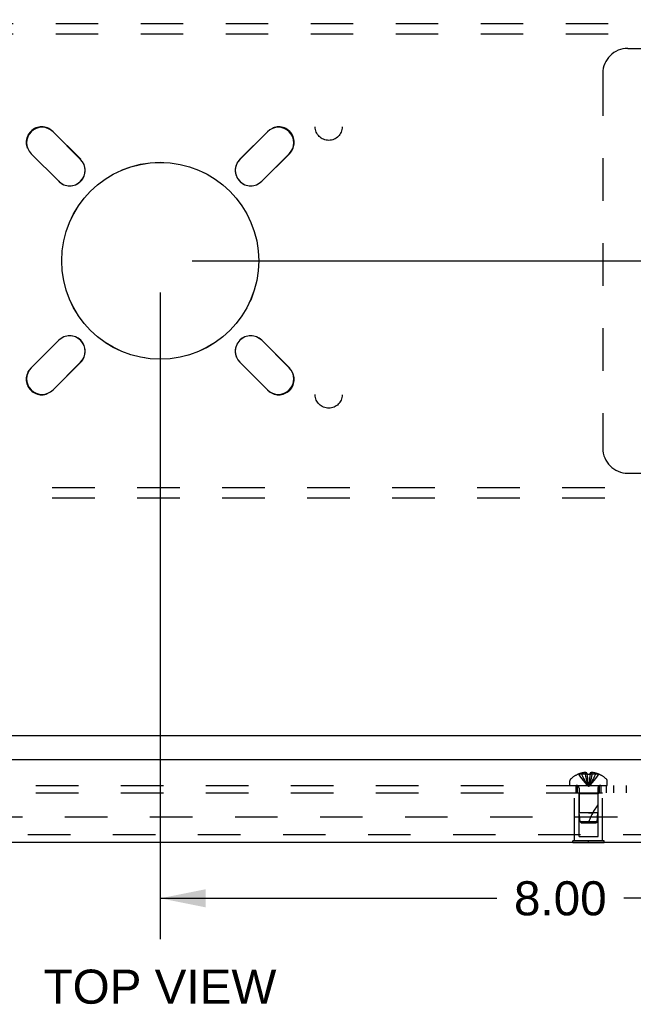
# Model space of a CAD drawing. Header units: inches. Extents: x 0 to 77.3, y 0 to 50.
# Tile 40 of 49: x 64 to 70.1, y 34.9 to 44.8. Entities that reach past the tile are written whole.
import ezdxf

# ---------------------------------------------------------------- set-up
doc = ezdxf.new("R2010")
doc.units = ezdxf.units.IN
doc.header["$LTSCALE"] = 4.25
doc.header["$MEASUREMENT"] = 0
doc.linetypes.add('HIDDEN', pattern=[0.2, 0.1, -0.1])
doc.layers.get('0').update_dxf_attribs({"linetype": 'CONTINUOUS'})
for name, color, linetype in [('DEFAULT_2', 8, 'HIDDEN'), ('DIMENSIONS', 7, 'CONTINUOUS'), ('REAR_DOOR', 7, 'CONTINUOUS'), ('SUBPANEL', 7, 'CONTINUOUS')]:
    doc.layers.add(name, color=color, linetype=linetype)
doc.styles.get("Standard").update_dxf_attribs({"font": 'arial.ttf'})
doc.dimstyles.new('DIMSTYLE_1', dxfattribs={"dimtxt": 0.340909, "dimasz": 0.454545, "dimexe": 0.09, "dimexo": 0.07, "dimgap": 0.0375, "dimtad": 0, "dimtih": 1, "dimtoh": 1, "dimzin": 4, "dimdsep": 46, "dimtxsty": 'Standard', "dimblk": '_FILLED', "dimblk1": '_FILLED', "dimblk2": '_FILLED', "dimcen": 0.09, "dimadec": 3, "dimazin": 1, "dimtfac": 1, "dimtdec": 3, "dimtofl": 0, "dimtmove": 0, "dimatfit": 3, "dimldrblk": '_FILLED', "dimfxl": 0, "dimtolj": 1, "dimtzin": 4, "dimarcsym": 0})

# ---------------------------------------------------------------- blocks, each defined once
blk = doc.blocks.new('_FILLED')
at = {"color": 0, "linetype": 'ByBlock'}
blk.add_solid([(0, 0), (-1, 0.2), (-1, -0.2)], dxfattribs=at)
blk = doc.blocks.new('*D10')
at = {"layer": 'DIMENSIONS', "color": 2, "linetype": 'Continuous'}
for p, q in [((65.6931, 42.3653), (74.6551, 42.3653)), ((74.246, 42.3653), (74.246, 40.5429)), ((74.246, 37.6153), (74.246, 39.3497)), ((73.5581, 37.6153), (74.6551, 37.6153))]:
    blk.add_line(p, q, dxfattribs=at)
at = {"layer": 'DIMENSIONS', "color": 2, "linetype": 'Continuous', "xscale": 0.4545454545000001, "yscale": 0.4545454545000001, "zscale": 0.4545454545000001}
for p, rotation in [((74.246, 42.3653), 90), ((74.246, 37.6153), 270)]:
    blk.add_blockref('_FILLED', p, dxfattribs=dict(at, rotation=rotation))
at = {"layer": 'DIMENSIONS', "color": 2, "linetype": 'Continuous', "insert": (74.246, 40.3724), "char_height": 0.34091, "width": 0.95049, "attachment_point": 2, "line_spacing_factor": 0.9}
blk.add_mtext('4.75\\PREF', dxfattribs=at)
blk = doc.blocks.new('*D11')
at = {"layer": 'DIMENSIONS', "color": 2, "linetype": 'Continuous'}
for p, q in [((73.6181, 47.6153), (74.6551, 47.6153)), ((74.246, 47.6153), (74.246, 45.3312)), ((74.246, 42.3653), (74.246, 44.6494)), ((65.6931, 42.3653), (74.6551, 42.3653))]:
    blk.add_line(p, q, dxfattribs=at)
at = {"layer": 'DIMENSIONS', "color": 2, "linetype": 'Continuous', "xscale": 0.4545454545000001, "yscale": 0.4545454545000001, "zscale": 0.4545454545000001}
for p, rotation in [((74.246, 47.6153), 90), ((74.246, 42.3653), 270)]:
    blk.add_blockref('_FILLED', p, dxfattribs=dict(at, rotation=rotation))
at = {"layer": 'DIMENSIONS', "color": 2, "linetype": 'Continuous', "insert": (74.246, 45.1607), "char_height": 0.34091, "width": 0.926411, "attachment_point": 2, "line_spacing_factor": 0.9}
blk.add_mtext('5.25', dxfattribs=at)
blk = doc.blocks.new('*D12')
at = {"layer": 'DIMENSIONS', "color": 2, "linetype": 'Continuous'}
for p, q in [((65.3749, 42.0471), (65.3749, 35.5796)), ((73.3749, 37.4401), (73.3749, 35.5796)), ((65.3749, 35.9887), (68.7412, 35.9887)), ((73.3749, 35.9887), (70.0085, 35.9887))]:
    blk.add_line(p, q, dxfattribs=at)
at = {"layer": 'DIMENSIONS', "color": 2, "linetype": 'Continuous', "xscale": 0.4545454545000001, "yscale": 0.4545454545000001, "zscale": 0.4545454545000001, "rotation": 180}
blk.add_blockref('_FILLED', (65.3749, 35.9887), dxfattribs=at)
at = {"layer": 'DIMENSIONS', "color": 2, "linetype": 'Continuous', "xscale": 0.4545454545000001, "yscale": 0.4545454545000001, "zscale": 0.4545454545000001}
blk.add_blockref('_FILLED', (73.3749, 35.9887), dxfattribs=at)
at = {"layer": 'DIMENSIONS', "color": 2, "linetype": 'Continuous', "insert": (69.3749, 36.1591), "char_height": 0.34091, "width": 0.926411, "attachment_point": 2, "line_spacing_factor": 0.9}
blk.add_mtext('8.00', dxfattribs=at)

msp = doc.modelspace()

# ---------------------------------------------------------------- linework, layer by layer
at = {"color": 3, "linetype": 'Continuous'}
for p, q in [((64.303607, 43.655757), (64.579379, 43.379985)), ((66.170369, 43.379985), (66.446141, 43.655757)), ((64.360176, 43.160782), (64.084404, 43.436554)), ((66.665344, 43.436554), (66.389572, 43.160782)), ((64.084404, 41.29402), (64.360176, 41.569792)), ((66.389572, 41.569792), (66.665344, 41.29402)), ((64.579379, 41.350589), (64.303607, 41.074817)), ((66.446141, 41.074817), (66.170369, 41.350589)), ((73.299874, 37.615287), (57.449874, 37.615287))]:
    msp.add_line(p, q, dxfattribs=at)
msp.add_circle((65.374874, 42.365287), 0.98425, dxfattribs=at)
for centre, start, end in [((64.194005, 43.546156), 45, 225), ((66.555742, 43.546156), 315, 135), ((64.469777, 43.270384), 225, 45), ((66.279971, 43.270384), 135, 315), ((64.469777, 41.460191), 315, 135), ((66.279971, 41.460191), 45, 225), ((64.194005, 41.184419), 135, 315), ((66.555742, 41.184419), 225, 45)]:
    msp.add_arc(centre, 0.155, start, end, dxfattribs=at)
at = {"layer": 'DEFAULT_2', "color": 8, "linetype": 'HIDDEN'}
for p, q in [((57.529874, 44.740287), (73.219874, 44.740287)), ((57.529874, 44.636287), (73.219874, 44.636287)), ((70.049874, 44.490287), (73.299874, 44.490287)), ((69.799874, 44.240287), (69.799874, 40.490287)), ((64.300425, 43.659646), (64.579732, 43.380339)), ((66.170015, 43.380339), (66.449323, 43.659646)), ((64.359822, 43.160429), (64.080515, 43.439736)), ((66.669233, 43.439736), (66.389926, 43.160429)), ((64.080515, 41.290838), (64.359822, 41.570146)), ((66.389926, 41.570146), (66.669233, 41.290838)), ((64.579732, 41.350235), (64.300425, 41.070928)), ((66.449323, 41.070928), (66.170015, 41.350235)), ((70.049874, 40.240287), (73.299874, 40.240287)), ((73.219874, 40.094287), (57.529874, 40.094287)), ((73.219874, 39.990287), (57.529874, 39.990287)), ((58.472576, 36.802652), (72.277172, 36.802652))]:
    msp.add_line(p, q, dxfattribs=at)
for centre, radius in [((67.059874, 43.705287), 0.135), ((65.374874, 42.365287), 0.985), ((67.059874, 41.025287), 0.135)]:
    msp.add_circle(centre, radius, dxfattribs=at)
for centre, radius, start, end in [((70.049874, 44.240287), 0.25, 90, 180), ((64.19047, 43.549691), 0.1555, 45, 225), ((66.559278, 43.549691), 0.1555, 315, 135), ((64.469777, 43.270384), 0.1555, 225, 45), ((66.279971, 43.270384), 0.1555, 135, 315), ((64.469777, 41.460191), 0.1555, 315, 135), ((66.279971, 41.460191), 0.1555, 45, 225), ((64.19047, 41.180883), 0.1555, 135, 315), ((66.559278, 41.180883), 0.1555, 225, 45), ((70.049874, 40.490287), 0.25, 180, 270)]:
    msp.add_arc(centre, radius, start, end, dxfattribs=at)
at = {"layer": 'REAR_DOOR', "color": 3, "linetype": 'Continuous'}
for p, q in [((73.079374, 37.372287), (57.484374, 37.372287)), ((72.977374, 36.547287), (57.586374, 36.547287))]:
    msp.add_line(p, q, dxfattribs=at)
at = {"layer": 'REAR_DOOR', "color": 8, "linetype": 'HIDDEN'}
for p, q in [((69.557373, 37.231643), (69.557607, 37.231245)), ((69.558589, 37.231644), (69.557607, 37.231245)), ((69.641374, 37.231644), (69.558589, 37.231644)), ((69.588374, 37.231644), (69.588374, 37.241692)), ((69.621974, 37.231644), (69.621974, 37.246593)), ((69.641374, 37.231644), (69.641374, 37.241692)), ((69.641374, 37.231644), (69.643544, 37.209171)), ((69.641374, 37.231644), (69.64141, 37.231245)), ((69.672374, 37.231644), (69.670204, 37.209171)), ((69.672337, 37.231245), (69.672374, 37.231644)), ((69.672374, 37.241692), (69.672374, 37.231644)), ((69.755159, 37.231644), (69.672374, 37.231644)), ((69.691773, 37.231644), (69.691773, 37.246593)), ((69.725374, 37.231644), (69.725374, 37.241692)), ((69.75614, 37.231245), (69.755159, 37.231644)), ((69.756375, 37.231643), (69.75614, 37.231245)), ((69.470374, 37.118287), (69.470374, 37.164837)), ((69.643511, 37.209494), (69.645855, 37.187686)), ((69.645826, 37.187937), (69.648343, 37.166791)), ((69.648321, 37.166974), (69.651009, 37.146485)), ((69.843374, 37.118287), (69.843374, 37.164837)), ((69.470374, 37.118287), (69.843374, 37.118287)), ((69.516874, 37.043287), (69.796874, 37.043287)), ((69.516874, 36.564287), (69.516874, 37.043287)), ((69.561874, 37.033287), (69.551874, 37.043287)), ((69.751874, 37.033287), (69.561874, 37.033287)), ((69.561874, 36.605787), (69.561874, 37.033287)), ((69.562874, 37.090087), (69.562874, 36.843287)), ((69.750874, 37.090087), (69.750874, 36.84329)), ((69.751874, 37.033287), (69.761874, 37.043287)), ((69.751874, 36.605787), (69.751874, 37.033287)), ((69.796874, 36.564287), (69.796874, 37.043287)), ((69.656874, 36.843287), (69.562874, 36.843287)), ((69.571879, 36.753238), (69.562874, 36.843287)), ((69.656874, 36.843287), (69.698878, 36.84329)), ((69.750874, 36.84329), (69.656874, 36.843287)), ((69.741869, 36.753238), (69.750874, 36.84329)), ((69.741869, 36.753238), (69.571879, 36.753238)), ((69.582874, 36.743287), (69.571879, 36.753238)), ((69.582874, 36.743287), (69.730874, 36.743287)), ((69.730874, 36.743287), (69.741869, 36.753238)), ((72.977374, 36.622287), (57.586374, 36.622287)), ((69.812874, 36.564287), (69.500874, 36.564287)), ((69.500874, 36.547287), (69.500874, 36.564287)), ((69.561874, 36.605787), (69.751874, 36.605787)), ((69.656874, 36.547287), (69.656874, 36.564287)), ((69.812874, 36.547287), (69.812874, 36.564287))]:
    msp.add_line(p, q, dxfattribs=at)
at = {"layer": 'REAR_DOOR', "color": 7, "linetype": 'Continuous'}
for p, q in [((69.500874, 36.543287), (69.500874, 36.547287)), ((69.812874, 36.543287), (69.500874, 36.543287)), ((69.656874, 36.543287), (69.656874, 36.547287)), ((69.812874, 36.543287), (69.812874, 36.547287))]:
    msp.add_line(p, q, dxfattribs=at)
at = {"layer": 'REAR_DOOR', "color": 8, "linetype": 'HIDDEN'}
for points in [[(69.557607, 37.231245), (69.571304, 37.209171), (69.58614, 37.187686), (69.602114, 37.166791), (69.619228, 37.146485), (69.637482, 37.12677), (69.656874, 37.107644)], [(69.621974, 37.246593), (69.617786, 37.246308), (69.613591, 37.245929), (69.609388, 37.245458), (69.605181, 37.244893), (69.600973, 37.244234), (69.596767, 37.243481), (69.592567, 37.242633), (69.588374, 37.241692)], [(69.588374, 37.231644), (69.597818, 37.209494), (69.608052, 37.187937), (69.619074, 37.166974), (69.630885, 37.146604), (69.643485, 37.126827), (69.656874, 37.107644)], [(69.641374, 37.241692), (69.638798, 37.242687), (69.636273, 37.243564), (69.6338, 37.244321), (69.631373, 37.244967), (69.62899, 37.245512), (69.626636, 37.24596), (69.624296, 37.246322), (69.621974, 37.246593)], [(69.621974, 37.231644), (69.626786, 37.209494), (69.632, 37.187937), (69.637616, 37.166974), (69.643633, 37.146604), (69.650052, 37.126827), (69.656874, 37.107644)], [(69.64141, 37.231245), (69.643972, 37.231367), (69.646538, 37.231466), (69.649112, 37.231543), (69.651692, 37.231599), (69.654278, 37.231632), (69.656874, 37.231644)], [(69.651694, 37.231599), (69.649114, 37.231543), (69.64654, 37.231466)], [(69.656874, 37.231644), (69.659469, 37.231632), (69.662054, 37.231599), (69.664634, 37.231543), (69.667208, 37.231466), (69.669774, 37.231367), (69.672337, 37.231245)], [(69.691773, 37.231644), (69.686961, 37.209494), (69.681748, 37.187937), (69.676132, 37.166974), (69.670115, 37.146604), (69.663695, 37.126827), (69.656874, 37.107644)], [(69.725374, 37.231644), (69.715929, 37.209494), (69.705696, 37.187937), (69.694674, 37.166974), (69.682863, 37.146604), (69.670263, 37.126827), (69.656874, 37.107644)], [(69.75614, 37.231245), (69.742444, 37.209171), (69.727608, 37.187686), (69.711633, 37.166791), (69.694519, 37.146485), (69.676266, 37.12677), (69.656874, 37.107644)], [(69.667209, 37.231466), (69.664636, 37.231543), (69.662056, 37.231599)], [(69.691773, 37.246593), (69.689452, 37.246322), (69.687111, 37.24596), (69.684758, 37.245512), (69.682374, 37.244967), (69.679947, 37.244321), (69.677475, 37.243564), (69.674949, 37.242687), (69.672374, 37.241692)], [(69.725374, 37.241692), (69.72118, 37.242633), (69.716981, 37.243481), (69.712775, 37.244234), (69.708566, 37.244893), (69.70436, 37.245458), (69.700157, 37.245929), (69.695962, 37.246308), (69.691773, 37.246593)], [(69.650993, 37.146604), (69.653844, 37.126827), (69.656874, 37.107644)], [(69.651009, 37.146485), (69.653853, 37.12677), (69.656874, 37.107644)], [(69.670237, 37.209494), (69.667893, 37.187686), (69.665404, 37.166791), (69.662738, 37.146485), (69.659895, 37.12677), (69.656874, 37.107644)], [(69.667921, 37.187937), (69.665427, 37.166974), (69.662755, 37.146604), (69.659903, 37.126827), (69.656874, 37.107644)]]:
    msp.add_lwpolyline(points, dxfattribs=at)
for centre, radius, start, end in [((69.656874, 36.989467), 0.26182, 112.3612856, 133.5137951), ((69.656874, 36.989467), 0.261361, 105.1941118, 112.089377), ((69.656874, 36.989467), 0.261361, 67.910623, 74.8058882), ((69.656874, 36.989467), 0.26182, 46.4862049, 67.6387144), ((69.490374, 37.164837), 0.02, 133.5137951, 180), ((69.823374, 37.164837), 0.02, 0, 46.4862049), ((69.534674, 37.090087), 0.0282, 0, 90), ((69.779074, 37.090087), 0.0282, 90, 180), ((70.202117, 36.573094), 0.571188, 142.1862365, 162.6646356)]:
    msp.add_arc(centre, radius, start, end, dxfattribs=at)
at = {"layer": 'SUBPANEL', "color": 8, "linetype": 'HIDDEN'}
for p, q in [((59.031874, 37.118287), (70.031874, 37.118287)), ((59.031874, 37.043287), (70.031874, 37.043287)), ((69.531874, 37.043287), (69.531874, 37.118287)), ((69.547874, 37.043287), (69.547874, 37.118287)), ((69.765874, 37.043287), (69.765874, 37.118287)), ((69.781874, 37.043287), (69.781874, 37.118287)), ((69.837874, 37.043287), (69.837874, 37.118287)), ((69.906874, 37.118287), (69.906874, 37.043287)), ((70.031874, 37.118287), (70.031874, 37.043287))]:
    msp.add_line(p, q, dxfattribs=at)

# ---------------------------------------------------------------- texts
at = {"layer": 'DIMENSIONS', "color": 2, "linetype": 'Continuous', "insert": (65.372164, 35.275186), "char_height": 0.3409091, "width": 2.32299763, "attachment_point": 2, "line_spacing_factor": 0.9}
msp.add_mtext('TOP VIEW', dxfattribs=at)

# ---------------------------------------------------------------- dimensions: what is measured, and where the dimension line sits
at = {"layer": 'DIMENSIONS', "color": 2, "linetype": 'Continuous'}
for base, p1, p2, angle, picture, middle in [((74.246009, 42.365287), (73.548056, 47.615287), (65.623056, 42.365287), 270, '*D11', (74.246199, 44.988385)), ((65.374874, 35.988675), (73.374874, 37.510105), (65.374874, 42.117105), 180, '*D12', (69.373164, 35.986773))]:
    dim = msp.add_linear_dim(base=base, p1=p1, p2=p2, angle=angle, dimstyle='DIMSTYLE_1', dxfattribs=at)
    dim.commit()
    dim.dimension.update_dxf_attribs({"geometry": picture, "text_midpoint": middle, "dimtype": 160})
dim = msp.add_linear_dim(base=(74.246009, 42.365287), p1=(73.488056, 37.615287), p2=(65.623056, 42.365287), angle=90, text='<>\\PREF', dimstyle='DIMSTYLE_1', dxfattribs=at)
dim.commit()
dim.dimension.update_dxf_attribs({"geometry": '*D10', "text_midpoint": (74.246009, 39.946261), "dimtype": 160})

doc.saveas('drawing.dxf')
